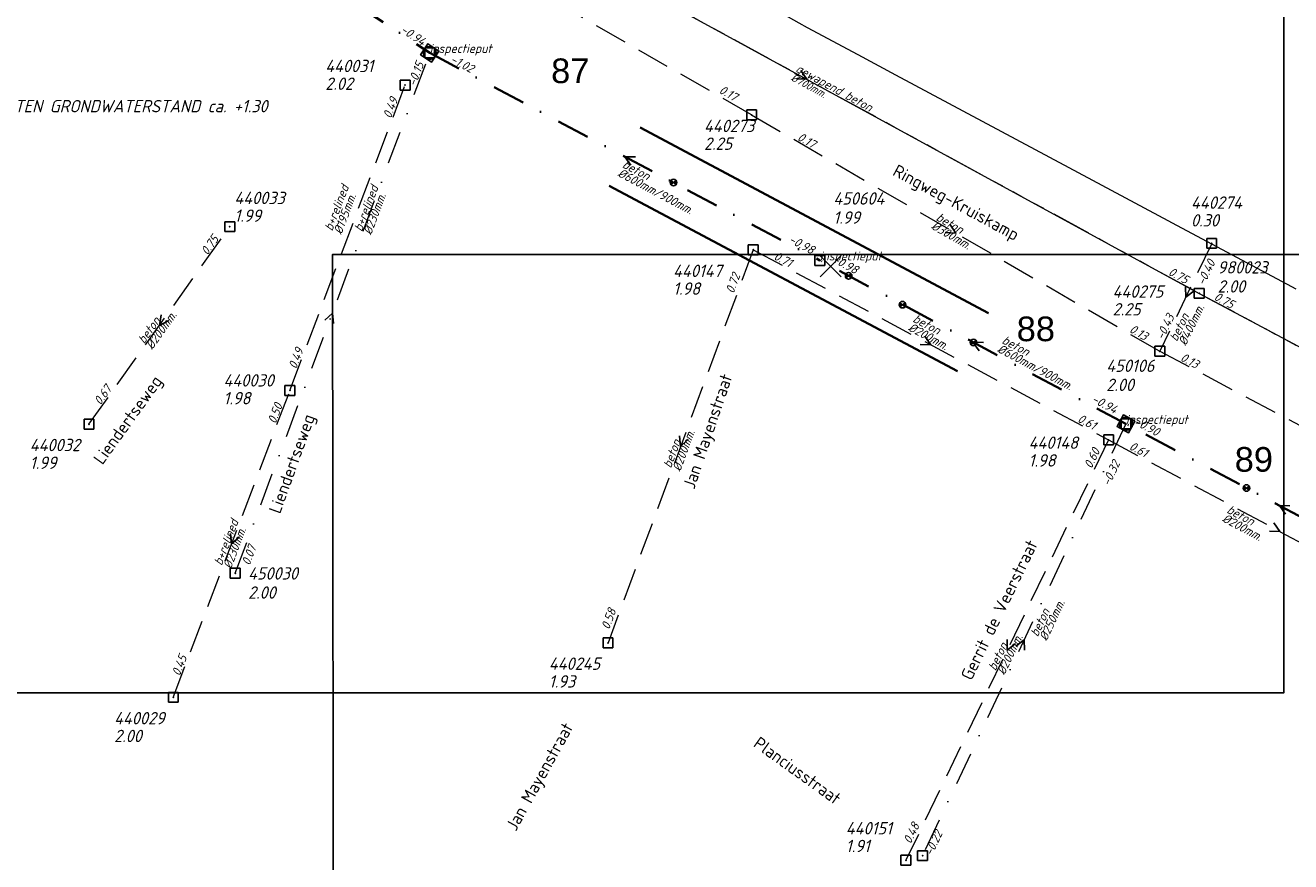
# Model space of a CAD drawing. Header units: metres. Extents: x 152202 to 157341, y 461610 to 468701.
# Tile 164 of 238: x 155705 to 155898, y 463999 to 464126. Entities that reach past the tile are written whole.
import ezdxf
from ezdxf.enums import TextEntityAlignment as Align
from ezdxf.lldxf.tags import DXFTag

# ---------------------------------------------------------------- set-up
doc = ezdxf.new("R2010")
doc.units = ezdxf.units.M
doc.header["$PDMODE"] = 64
doc.header["$PDSIZE"] = 1.5
for name, pattern in [('RI-GWA', [18.45, 6, -1.8, 1.75, -1.8, 1.75, -1.8, 1.75, -1.8]), ('RI-HWA', [7.4, 5, -2.4]), ('RI-VWA', [11, 5, -3, 0, -3])]:
    doc.linetypes.add(name, pattern=pattern)
doc.layers.get('0').update_dxf_attribs({"linetype": 'CONTINUOUS'})
doc.layers.get('DEFPOINTS').update_dxf_attribs({"linetype": 'CONTINUOUS'})
for name, color, linetype, lineweight in [('B-OI-RI-GWA-MATERIAAL-T18', 10, 'CONTINUOUS', 18), ('B-OI-RI-GWA-PUTDEKSELHOOGTE-T25', 10, 'CONTINUOUS', 25), ('B-OI-RI-GWA_BOB-T18', 10, 'CONTINUOUS', 18), ('B-OI-RI-GWA_DIAMETER-T18', 10, 'CONTINUOUS', 18), ('B-OI-RI-GWA_PUTNUMMER-T18', 10, 'CONTINUOUS', 18), ('B-OI-RI-GWA_RIOOLPUT-S', 10, 'CONTINUOUS', 25), ('B-OI-RI-GWA_TRANSPORTLEIDING-G', 10, 'RI-GWA', 18), ('B-OI-RI-HWA-BOB-T18', 150, 'CONTINUOUS', 18), ('B-OI-RI-HWA-MATERIAAL-T18', 150, 'CONTINUOUS', 18), ('B-OI-RI-HWA-PUTDEKSELHOOGTE-T25', 150, 'CONTINUOUS', 25), ('B-OI-RI-HWA-PUTNUMMER-T25', 150, 'CONTINUOUS', 25), ('B-OI-RI-HWA_DIAMETER-T18', 150, 'CONTINUOUS', 18), ('B-OI-RI-HWA_RIOOLPUT-S', 150, 'CONTINUOUS', 25), ('B-OI-RI-HWA_TRANSPORTLEIDING-G', 150, 'RI-HWA', 18), ('B-OI-RI-PERSLEIDING-G', 210, 'RI-PERS', 18), ('B-OI-RI-STROOMRICHTING-S', 252, 'CONTINUOUS', 25), ('B-OI-RI-VWA-BOB-T18', 34, 'CONTINUOUS', 18), ('B-OI-RI-VWA-DIAMETER-T18', 34, 'CONTINUOUS', 18), ('B-OI-RI-VWA-MATERIAAL-T18', 34, 'CONTINUOUS', 18), ('B-OI-RI-VWA_PUTDEKSELHOOGTE-T25', 34, 'CONTINUOUS', 25), ('B-OI-RI-VWA_PUTNUMMER-T25', 34, 'CONTINUOUS', 25), ('B-OI-RI-VWA_RIOOLPUT-S', 34, 'CONTINUOUS', 25), ('B-OI-RI-VWA_TRANSPORTLEIDING-G', 34, 'RI-VWA', 18), ('B-RO-OG-TOPOGRAFIE-T18', 2, 'CONTINUOUS', 18), ('B-RO-OG-WATER_KANAAL-GV', 251, 'CONTINUOUS', 18), ('N-OI-RI-STROOMRICHTING-S', 252, 'CONTINUOUS', 25), ('N-OI-RI-T50', 130, 'CONTINUOUS', 50), ('N-OI-RI-VRIJVERVAL_HULPSTUK-S', 210, 'CONTINUOUS', 25), ('N-OI-RI-VRIJVERVAL_HULPSTUK-S-GESLOTEN', 190, 'CONTINUOUS', 25), ('N-OI-RI-VWA-BOB-T18', 36, 'CONTINUOUS', 18), ('N-OI-RI-VWA-DIAMETER-HOOGTE-T18', 36, 'CONTINUOUS', 18), ('N-OI-RI-VWA-DIAMETER-T18', 36, 'CONTINUOUS', 18), ('N-OI-RI-VWA-MATERIAAL-T18', 36, 'CONTINUOUS', 18), ('N-OI-RI-VWA_PUTDEKSELHOOGTE-T25', 36, 'CONTINUOUS', 25), ('N-OI-RI-VWA_PUTNUMMER-T25', 36, 'CONTINUOUS', 25), ('N-OI-RI-VWA_RIOOLPUT-S', 36, 'CONTINUOUS', 25), ('N-OI-RI-VWA_TRANSPORTLEIDING-G', 36, 'RI-VWA', 35), ('N-OI-WH-T25', 2, 'CONTINUOUS', 25), ('N-RO-KG-GRENS_WERK-G', 7, 'XX-WERKGRENS', 35)]:
    doc.layers.add(name, color=color, linetype=linetype, lineweight=lineweight)
doc.styles.add('ARIAL', font='arial.ttf')
doc.styles.add('NLCS-ISO-M200-T18', font='NLCS-ISO.ttf', dxfattribs={"height": 360})
doc.styles.add('NLCS-ISO-M500-T18_CURSIEF', font='NLCS-ISO.ttf', dxfattribs={"oblique": 15, "height": 0.9})
doc.styles.add('NLCS-ISO-M750-T18_CURSIEF', font='NLCS-ISO.ttf', dxfattribs={"oblique": 15, "height": 1.35})
doc.styles.add('NLCS-ISO-M750-T25_CURSIEF', font='NLCS-ISO.ttf', dxfattribs={"oblique": 15, "height": 1.875})
tags = doc.linetypes.add('RI-PERS', pattern='A,7,-2,["P",Standard,S=1.8,R=0,X=-0.5,Y=-0.9],-2,7,-2,[102,NLCS.SHX,S=1,R=180,X=0,Y=0],-2', length=22).pattern_tags.tags
tags[6] = DXFTag(74, 10)
doc.linetypes.add('XX-WERKGRENS', pattern='A,0,[137,NLCS.SHX,S=0.1,R=0,X=-1.1,Y=-1.35],-6', length=6)

# ---------------------------------------------------------------- blocks, each defined once
blk = doc.blocks.new('ACMAP_ANN_TEMPLATE_vwa-diam')
at = {"style": 'NLCS-ISO-M750-T18_CURSIEF', "oblique": 15}
blk.add_attdef('vwa-diam', (0.3, -1.3), '', height=1.35, dxfattribs=at)
blk = doc.blocks.new('ACMAP_ANN_TEMPLATE_vwa-diam-hoogte')
at = {"style": 'NLCS-ISO-M750-T18_CURSIEF', "oblique": 15}
blk.add_attdef('vwa-diam-hoogte', (6.5, -1.3), '', height=1.35, dxfattribs=at)
blk = doc.blocks.new('ACMAP_ANN_TEMPLATE_vwa-materiaal')
at = {"style": 'NLCS-ISO-M750-T18_CURSIEF', "oblique": 15}
blk.add_attdef('vwa-mat', (0.3, 0.2), '', height=1.35, dxfattribs=at)
blk = doc.blocks.new('ACMAP_ANN_TEMPLATE_vwa-nap-l')
at = {"style": 'NLCS-ISO-M750-T18_CURSIEF', "oblique": 15}
blk.add_attdef('vwa-nap-l', (3.3, 0.2), '', height=1.35, dxfattribs=at)
blk = doc.blocks.new('ACMAP_ANN_TEMPLATE_vwa-nap-r')
at = {"style": 'NLCS-ISO-M750-T18_CURSIEF', "oblique": 15}
blk.add_attdef('vwa-nap-r', (-5.6, 0.2), '', height=1.35, dxfattribs=at)
blk = doc.blocks.new('ACMAP_ANN_TEMPLATE_type knoop')
at = {"layer": 'DEFPOINTS', "style": 'NLCS-ISO-M750-T18_CURSIEF', "oblique": 15}
blk.add_attdef('type_knoop', (0, 0), '', height=1.35, dxfattribs=at)
blk = doc.blocks.new('ACMAP_ANN_TEMPLATE_vwa-puth')
at = {"style": 'NLCS-ISO-M750-T25_CURSIEF', "oblique": 15}
blk.add_attdef('vwa-puth', (-3, 5), '', height=1.88, dxfattribs=at)
blk = doc.blocks.new('ACMAP_ANN_TEMPLATE_vwa-putnr')
at = {"style": 'NLCS-ISO-M750-T25_CURSIEF', "oblique": 15}
blk.add_attdef('vaw-putnr', (-3, 7.9), '', height=1.88, dxfattribs=at)
blk = doc.blocks.new('ACMAP_ANN_TEMPLATE_hwa-diam')
at = {"style": 'NLCS-ISO-M750-T18_CURSIEF', "oblique": 15}
blk.add_attdef('hwa-diam', (-3.7, -1.3), '', height=1.35, dxfattribs=at)
blk = doc.blocks.new('ACMAP_ANN_TEMPLATE_hwa-materiaal')
at = {"style": 'NLCS-ISO-M750-T18_CURSIEF', "oblique": 15}
blk.add_attdef('hwa-mat', (-3.7, 0.2), '', height=1.35, dxfattribs=at)
blk = doc.blocks.new('ACMAP_ANN_TEMPLATE_hwa-nap-l')
at = {"style": 'NLCS-ISO-M750-T18_CURSIEF', "oblique": 15}
blk.add_attdef('hwa-nap-l', (3.3, 0.2), '', height=1.35, dxfattribs=at)
blk = doc.blocks.new('ACMAP_ANN_TEMPLATE_hwa-nap-r')
at = {"style": 'NLCS-ISO-M750-T18_CURSIEF', "oblique": 15}
blk.add_attdef('hwa-nap-r', (-5.6, 0.2), '', height=1.35, dxfattribs=at)
blk = doc.blocks.new('ACMAP_ANN_TEMPLATE_gwa-diam')
at = {"style": 'NLCS-ISO-M500-T18_CURSIEF', "oblique": 15}
blk.add_attdef('gwa-diam', (-2.2, -1.3), '', height=1.2, dxfattribs=at)
blk = doc.blocks.new('ACMAP_ANN_TEMPLATE_gwa-materiaal')
at = {"style": 'NLCS-ISO-M750-T18_CURSIEF', "oblique": 15}
blk.add_attdef('gwa-mat', (-2.2, 0.2), '', height=1.35, dxfattribs=at)
blk = doc.blocks.new('ACMAP_ANN_TEMPLATE_gwa-nap-l')
at = {"style": 'NLCS-ISO-M750-T18_CURSIEF', "oblique": 15}
blk.add_attdef('gwa-nap-l', (2.3, 0.2), '', height=1.35, dxfattribs=at)
blk = doc.blocks.new('ACMAP_ANN_TEMPLATE_gwa-nap-r')
at = {"style": 'NLCS-ISO-M750-T18_CURSIEF', "oblique": 15}
blk.add_attdef('gwa-nap-r', (-5.6, 0.2), '', height=1.35, dxfattribs=at)
blk = doc.blocks.new('ACMAP_ANN_TEMPLATE_hwa-puth')
at = {"color": 0, "linetype": 'ByBlock', "style": 'NLCS-ISO-M750-T25_CURSIEF', "oblique": 15}
blk.add_attdef('hwa-puth', (-9, -6.8), '', height=1.88, dxfattribs=at)
blk = doc.blocks.new('ACMAP_ANN_TEMPLATE_hwa-putnr')
at = {"color": 0, "linetype": 'ByBlock', "style": 'NLCS-ISO-M750-T25_CURSIEF', "oblique": 15}
blk.add_attdef('hwa-putnr', (-9, -4.1), '', height=1.88, dxfattribs=at)
blk = doc.blocks.new('ACMAP_ANN_TEMPLATE_gwa-puth')
at = {"style": 'NLCS-ISO-M750-T25_CURSIEF', "oblique": 15}
blk.add_attdef('gwa-puth', (3, -5), '', height=1.88, dxfattribs=at)
blk = doc.blocks.new('ACMAP_ANN_TEMPLATE_gwa-putnr')
at = {"style": 'NLCS-ISO-M750-T25_CURSIEF', "oblique": 15}
blk.add_attdef('gwa-putnr', (3, -2.1), '', height=1.88, dxfattribs=at)
blk = doc.blocks.new('SRI-HULP')
h = blk.add_hatch(color=256)
h.dxf.hatch_style = 1
h.paths.add_polyline_path([(-0.71, 0.71, 0.198912), (-1, 0, 0.198912), (-0.71, -0.71), (0, 0)])
h = blk.add_hatch(color=256)
h.dxf.hatch_style = 1
h.paths.add_polyline_path([(1, 0, 0.198912), (0.71, 0.71), (0, 0), (0.71, -0.71, 0.198912)])
for p, q in [((-0.71, 0.71), (0.71, -0.71)), ((-0.71, -0.71), (0.71, 0.71))]:
    blk.add_line(p, q)
blk.add_circle((0, 0), 1)
blk = doc.blocks.new('SRI-HULP-B')
blk.add_line((-5.43, 5.4), (5.4, -5.4))
at = {"flags": 128}
blk.add_lwpolyline([(5.38, 5.42), (0, 0), (-5.4, -5.4)], dxfattribs=at)
blk = doc.blocks.new('B-SRI-PUT_VWA-SO')
at = {"flags": 128}
blk.add_lwpolyline([(-2, 2), (2, 2), (2, -2), (-2, -2)], close=True, dxfattribs=at)
at = {"lineweight": -3, "flags": 128}
blk.add_lwpolyline([(2, -2), (2, 2), (-2, 2), (-2, -2)], close=True, dxfattribs=at)
at = {"lineweight": -3}
blk.add_circle((0, 0), 2, dxfattribs=at)

msp = doc.modelspace()

# ---------------------------------------------------------------- linework, layer by layer
at = {"layer": 'B-OI-RI-GWA_RIOOLPUT-S', "transparency": 33554623}
msp.add_point((155883.7, 464085.6), dxfattribs=at)
at = {"layer": 'B-OI-RI-GWA_TRANSPORTLEIDING-G'}
for p, q in [((155764.4, 464150.7), (155883.7, 464085.6)), ((155883.7, 464085.6), (156045.1, 463999.2))]:
    msp.add_line(p, q, dxfattribs=at)
at = {"layer": 'B-OI-RI-HWA_RIOOLPUT-S'}
for p in [(155762.95, 464117.26), (155815.64, 464112.74), (155736.29, 464095.73), (155885.6, 464093.2), (155815.88, 464092.22), (155877.7, 464076.8), (155745.43, 464070.84), (155714.87, 464065.7), (155869.92, 464063.32), (155793.8, 464032.45), (155727.7, 464024.16), (155839.09, 463999.4)]:
    msp.add_point(p, dxfattribs=at)
at = {"layer": 'B-OI-RI-HWA_TRANSPORTLEIDING-G'}
for p, q in [((155815.64, 464112.74), (155755.4, 464147.3)), ((155745.43, 464070.84), (155762.95, 464117.26)), ((155815.64, 464112.74), (155877.7, 464076.8)), ((155714.87, 464065.7), (155736.29, 464095.73)), ((155815.88, 464092.22), (155793.8, 464032.45)), ((155815.88, 464092.22), (155869.92, 464063.32)), ((155885.6, 464093.2), (155877.7, 464076.8)), ((155877.7, 464076.8), (155940.2, 464043.7)), ((155727.7, 464024.16), (155745.43, 464070.84)), ((155869.92, 464063.32), (155839.09, 463999.4)), ((155869.92, 464063.32), (155922.05, 464035.44))]:
    msp.add_line(p, q, dxfattribs=at)
at = {"layer": 'B-OI-RI-PERSLEIDING-G'}
for p, q in [((155764.4, 464150.7), (155883.7, 464085.6)), ((155883.7, 464085.6), (156045.1, 463999.2))]:
    msp.add_line(p, q, dxfattribs=at)
at = {"layer": 'B-OI-RI-STROOMRICHTING-S'}
for points in [[(155823.13, 464119.47), (155824.05, 464118.15), (155822.44, 464118.21)], [(155845.78, 464096.11), (155846.67, 464094.77), (155845.06, 464094.87)], [(155881.63, 464086.61), (155881.65, 464085), (155882.92, 464085.98)], [(155725.83, 464082.31), (155725.58, 464080.71), (155727, 464081.47)], [(155750.72, 464081.51), (155751.9, 464082.6), (155752.07, 464081)], [(155841.97, 464079.08), (155842.9, 464077.77), (155841.29, 464077.81)], [(155804.66, 464063.94), (155804.84, 464062.33), (155806.01, 464063.44)], [(155895.05, 464050.69), (155895.98, 464049.38), (155894.38, 464049.42)], [(155736.4, 464049.1), (155736.57, 464047.5), (155737.75, 464048.59)], [(155854.48, 464032.97), (155854.51, 464031.36), (155855.78, 464032.34)], [(155855.83, 464031.93), (155857.1, 464032.92), (155857.13, 464031.32)]]:
    msp.add_lwpolyline(points, dxfattribs=at)
at = {"layer": 'B-OI-RI-VWA_RIOOLPUT-S'}
for p in [(155766.69, 464122.16), (155872.56, 464065.75), (155737.11, 464043.05), (155841.63, 464000.1)]:
    msp.add_point(p, dxfattribs=at)
at = {"layer": 'B-OI-RI-VWA_TRANSPORTLEIDING-G'}
for p, q in [((155737.11, 464043.05), (155766.69, 464122.16)), ((155872.56, 464065.75), (155841.63, 464000.1))]:
    msp.add_line(p, q, dxfattribs=at)
at = {"layer": 'B-RO-OG-WATER_KANAAL-GV'}
msp.add_lwpolyline([(155791.365, 464144.378), (155796.231, 464141.69), (155801.554, 464138.75), (155822.823, 464126.74), (155824.072, 464126.034), (155831.786, 464121.908), (155837.507, 464118.847), (155863.879, 464104.74), (155878.926, 464096.691), (155880.257, 464095.979), (155897.082, 464086.979), (155898.401, 464086.273)], dxfattribs=at)
at = {"layer": 'DEFPOINTS', "flags": 128}
for points in [[(155896.539, 464243.151), (155892.109, 464242.853), (155743.351, 464242.853), (155593.351, 464242.853), (155593.351, 464056.478), (155593.351, 464041.049), (155593.351, 464024.83), (155896.539, 464024.83)], [(156168.936, 464091.505), (156055.461, 464091.505), (155897.961, 464091.505), (155751.898, 464091.505), (155752.365, 463720.774), (155754.868, 463720.773), (156066.337, 463721.633), (156066.337, 463491.501), (156221.48, 463491.501), (156221.48, 463568.71), (156362.961, 463568.71), (156362.961, 463869.287), (156168.936, 463869.897)]]:
    msp.add_lwpolyline(points, close=True, dxfattribs=at)
at = {"layer": 'N-OI-RI-STROOMRICHTING-S'}
for points in [[(155797.96, 464106.34), (155796.35, 464106.38), (155797.28, 464105.07)], [(155797.96, 464106.34), (155796.35, 464106.38), (155797.28, 464105.07)], [(155850.89, 464078.13), (155849.29, 464078.17), (155850.22, 464076.86)], [(155850.89, 464078.13), (155849.29, 464078.17), (155850.22, 464076.86)], [(155897.49, 464053.28), (155895.88, 464053.33), (155896.81, 464052.01)], [(155897.49, 464053.28), (155895.88, 464053.33), (155896.81, 464052.01)]]:
    msp.add_lwpolyline(points, dxfattribs=at)
at = {"layer": 'N-OI-RI-VWA_RIOOLPUT-S'}
for p in [(155766.69, 464122.16), (155826.01, 464090.6), (155872.56, 464065.75)]:
    msp.add_point(p, dxfattribs=at)
at = {"layer": 'N-OI-RI-VWA_TRANSPORTLEIDING-G'}
for p, q in [((155709.09, 464160.15), (155766.69, 464122.16)), ((155766.69, 464122.16), (155826.01, 464090.6)), ((155872.56, 464065.75), (155826.01, 464090.6)), ((155919.2, 464040.9), (155872.56, 464065.75))]:
    msp.add_line(p, q, dxfattribs=at)
at = {"layer": 'N-RO-KG-GRENS_WERK-G', "ltscale": 0.5, "flags": 128}
for points in [[(155798.701, 464110.793), (155851.636, 464082.588)], [(155793.999, 464101.967), (155846.934, 464073.762)]]:
    msp.add_lwpolyline(points, dxfattribs=at)

# ---------------------------------------------------------------- block references
at = {"layer": 'B-OI-RI-GWA-MATERIAAL-T18', "transparency": 33554623}
ref = msp.add_blockref('ACMAP_ANN_TEMPLATE_gwa-materiaal', (155824.05, 464118.15), dxfattribs=dict(at, rotation=331.3794465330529))
ref.add_attrib('gwa-mat', 'gewapend beton', (155822.215, 464119.379), dxfattribs={"layer": '0', "color": 0, "linetype": 'ByBlock', "height": 1.35, "rotation": 331.37945, "style": 'NLCS-ISO-M750-T18_CURSIEF', "oblique": 15})
at = {"layer": 'B-OI-RI-GWA-PUTDEKSELHOOGTE-T25', "transparency": 33554623}
ref = msp.add_blockref('ACMAP_ANN_TEMPLATE_gwa-puth', (155883.48, 464090.714), dxfattribs=at)
ref.add_attrib('gwa-puth', '2.00', (155886.48, 464085.714), dxfattribs={"layer": '0', "color": 0, "linetype": 'ByBlock', "height": 1.875, "style": 'NLCS-ISO-M750-T25_CURSIEF', "oblique": 15})
at = {"layer": 'B-OI-RI-GWA_BOB-T18', "transparency": 33554623}
ref = msp.add_blockref('ACMAP_ANN_TEMPLATE_gwa-nap-r', (155883.7, 464085.6), dxfattribs=dict(at, rotation=331.3794465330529))
ref.add_attrib('gwa-nap-r', '0.75', (155878.88, 464088.458), dxfattribs={"layer": '0', "color": 0, "linetype": 'ByBlock', "height": 1.35, "rotation": 331.37945, "style": 'NLCS-ISO-M750-T18_CURSIEF', "oblique": 15})
ref = msp.add_blockref('ACMAP_ANN_TEMPLATE_gwa-nap-l', (155883.7, 464085.6), dxfattribs=dict(at, rotation=331.8391448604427))
ref.add_attrib('gwa-nap-l', '0.75', (155885.822, 464084.691), dxfattribs={"layer": '0', "color": 0, "linetype": 'ByBlock', "height": 1.35, "rotation": 331.83914, "style": 'NLCS-ISO-M750-T18_CURSIEF', "oblique": 15})
at = {"layer": 'B-OI-RI-GWA_DIAMETER-T18', "transparency": 33554623}
ref = msp.add_blockref('ACMAP_ANN_TEMPLATE_gwa-diam', (155824.05, 464118.15), dxfattribs=dict(at, rotation=331.3794465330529))
ref.add_attrib('gwa-diam', '%%c700mm.', (155821.496, 464118.063), dxfattribs={"layer": '0', "color": 0, "linetype": 'ByBlock', "height": 1.2, "rotation": 331.37945, "style": 'NLCS-ISO-M500-T18_CURSIEF', "oblique": 15})
at = {"layer": 'B-OI-RI-GWA_PUTNUMMER-T18', "transparency": 33554623}
ref = msp.add_blockref('ACMAP_ANN_TEMPLATE_gwa-putnr', (155883.48, 464090.714), dxfattribs=at)
ref.add_attrib('gwa-putnr', '980023', (155886.48, 464088.614), dxfattribs={"layer": '0', "color": 0, "linetype": 'ByBlock', "height": 1.875, "style": 'NLCS-ISO-M750-T25_CURSIEF', "oblique": 15})
at = {"layer": 'B-OI-RI-HWA-BOB-T18'}
ref = msp.add_blockref('ACMAP_ANN_TEMPLATE_hwa-nap-l', (155807.597, 464117.605), dxfattribs=dict(at, rotation=330.1568834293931))
ref.add_attrib('hwa-nap-l', '0.17', (155810.559, 464116.136), dxfattribs={"layer": '0', "color": 0, "linetype": 'ByBlock', "height": 1.35, "rotation": 330.15688, "style": 'NLCS-ISO-M750-T18_CURSIEF', "oblique": 15})
ref = msp.add_blockref('ACMAP_ANN_TEMPLATE_hwa-nap-r', (155762.95, 464117.26), dxfattribs=dict(at, rotation=69.32231361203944))
ref.add_attrib('hwa-nap-r', '0.49', (155760.785, 464112.091), dxfattribs={"layer": '0', "color": 0, "linetype": 'ByBlock', "height": 1.35, "rotation": 69.32231, "style": 'NLCS-ISO-M750-T18_CURSIEF', "oblique": 15})
ref = msp.add_blockref('ACMAP_ANN_TEMPLATE_hwa-nap-l', (155819.514, 464110.453), dxfattribs=dict(at, rotation=329.9241391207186))
ref.add_attrib('hwa-nap-l', '0.17', (155822.47, 464108.972), dxfattribs={"layer": '0', "color": 0, "linetype": 'ByBlock', "height": 1.35, "rotation": 329.92414, "style": 'NLCS-ISO-M750-T18_CURSIEF', "oblique": 15})
ref = msp.add_blockref('ACMAP_ANN_TEMPLATE_hwa-nap-r', (155736.29, 464095.73), dxfattribs=dict(at, rotation=54.50024131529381))
ref.add_attrib('hwa-nap-r', '0.75', (155732.875, 464091.287), dxfattribs={"layer": '0', "color": 0, "linetype": 'ByBlock', "height": 1.35, "rotation": 54.50024, "style": 'NLCS-ISO-M750-T18_CURSIEF', "oblique": 15})
ref = msp.add_blockref('ACMAP_ANN_TEMPLATE_hwa-nap-l', (155815.88, 464092.22), dxfattribs=dict(at, rotation=331.8626167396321))
ref.add_attrib('hwa-nap-l', '0.71', (155818.884, 464090.84), dxfattribs={"layer": '0', "color": 0, "linetype": 'ByBlock', "height": 1.35, "rotation": 331.86262, "style": 'NLCS-ISO-M750-T18_CURSIEF', "oblique": 15})
ref = msp.add_blockref('ACMAP_ANN_TEMPLATE_hwa-nap-l', (155883.206, 464083.625), dxfattribs=dict(at, rotation=64.27954286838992))
ref.add_attrib('hwa-nap-l', '-0.40', (155884.458, 464086.685), dxfattribs={"layer": '0', "color": 0, "linetype": 'ByBlock', "height": 1.35, "rotation": 64.27954, "style": 'NLCS-ISO-M750-T18_CURSIEF', "oblique": 15})
ref = msp.add_blockref('ACMAP_ANN_TEMPLATE_hwa-nap-l', (155811.94, 464082.316), dxfattribs=dict(at, rotation=69.7249586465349))
ref.add_attrib('hwa-nap-l', '0.72', (155812.896, 464085.481), dxfattribs={"layer": '0', "color": 0, "linetype": 'ByBlock', "height": 1.35, "rotation": 69.72496, "style": 'NLCS-ISO-M750-T18_CURSIEF', "oblique": 15})
ref = msp.add_blockref('ACMAP_ANN_TEMPLATE_hwa-nap-r', (155880.845, 464083.354), dxfattribs=dict(at, rotation=64.27954286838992))
ref.add_attrib('hwa-nap-r', '-0.43', (155878.234, 464078.395), dxfattribs={"layer": '0', "color": 0, "linetype": 'ByBlock', "height": 1.35, "rotation": 64.27954, "style": 'NLCS-ISO-M750-T18_CURSIEF', "oblique": 15})
ref = msp.add_blockref('ACMAP_ANN_TEMPLATE_hwa-nap-r', (155877.7, 464076.8), dxfattribs=dict(at, rotation=329.9241391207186))
ref.add_attrib('hwa-nap-r', '0.13', (155872.954, 464079.779), dxfattribs={"layer": '0', "color": 0, "linetype": 'ByBlock', "height": 1.35, "rotation": 329.92414, "style": 'NLCS-ISO-M750-T18_CURSIEF', "oblique": 15})
ref = msp.add_blockref('ACMAP_ANN_TEMPLATE_hwa-nap-l', (155745.43, 464070.84), dxfattribs=dict(at, rotation=69.32231361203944))
ref.add_attrib('hwa-nap-l', '0.49', (155746.408, 464073.998), dxfattribs={"layer": '0', "color": 0, "linetype": 'ByBlock', "height": 1.35, "rotation": 69.32231, "style": 'NLCS-ISO-M750-T18_CURSIEF', "oblique": 15})
ref = msp.add_blockref('ACMAP_ANN_TEMPLATE_hwa-nap-l', (155877.7, 464076.8), dxfattribs=dict(at, rotation=332.0943055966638))
ref.add_attrib('hwa-nap-l', '0.13', (155880.71, 464075.432), dxfattribs={"layer": '0', "color": 0, "linetype": 'ByBlock', "height": 1.35, "rotation": 332.09431, "style": 'NLCS-ISO-M750-T18_CURSIEF', "oblique": 15})
ref = msp.add_blockref('ACMAP_ANN_TEMPLATE_hwa-nap-l', (155714.87, 464065.7), dxfattribs=dict(at, rotation=54.50024131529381))
ref.add_attrib('hwa-nap-l', '0.67', (155716.623, 464068.503), dxfattribs={"layer": '0', "color": 0, "linetype": 'ByBlock', "height": 1.35, "rotation": 54.50024, "style": 'NLCS-ISO-M750-T18_CURSIEF', "oblique": 15})
ref = msp.add_blockref('ACMAP_ANN_TEMPLATE_hwa-nap-r', (155745.43, 464070.84), dxfattribs=dict(at, rotation=69.2022188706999))
ref.add_attrib('hwa-nap-r', '0.50', (155743.255, 464065.676), dxfattribs={"layer": '0', "color": 0, "linetype": 'ByBlock', "height": 1.35, "rotation": 69.20222, "style": 'NLCS-ISO-M750-T18_CURSIEF', "oblique": 15})
ref = msp.add_blockref('ACMAP_ANN_TEMPLATE_hwa-nap-r', (155869.92, 464063.32), dxfattribs=dict(at, rotation=331.8626167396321))
ref.add_attrib('hwa-nap-r', '0.61', (155865.076, 464066.137), dxfattribs={"layer": '0', "color": 0, "linetype": 'ByBlock', "height": 1.35, "rotation": 331.86262, "style": 'NLCS-ISO-M750-T18_CURSIEF', "oblique": 15})
ref = msp.add_blockref('ACMAP_ANN_TEMPLATE_hwa-nap-l', (155869.92, 464063.32), dxfattribs=dict(at, rotation=331.861379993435))
ref.add_attrib('hwa-nap-l', '0.61', (155872.924, 464061.94), dxfattribs={"layer": '0', "color": 0, "linetype": 'ByBlock', "height": 1.35, "rotation": 331.86138, "style": 'NLCS-ISO-M750-T18_CURSIEF', "oblique": 15})
ref = msp.add_blockref('ACMAP_ANN_TEMPLATE_hwa-nap-l', (155866.07, 464055.791), dxfattribs=dict(at, rotation=64.25098024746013))
ref.add_attrib('hwa-nap-l', '0.60', (155867.324, 464058.85), dxfattribs={"layer": '0', "color": 0, "linetype": 'ByBlock', "height": 1.35, "rotation": 64.25098, "style": 'NLCS-ISO-M750-T18_CURSIEF', "oblique": 15})
ref = msp.add_blockref('ACMAP_ANN_TEMPLATE_hwa-nap-r', (155796.102, 464039.564), dxfattribs=dict(at, rotation=69.7249586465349))
ref.add_attrib('hwa-nap-r', '0.58', (155793.974, 464034.38), dxfattribs={"layer": '0', "color": 0, "linetype": 'ByBlock', "height": 1.35, "rotation": 69.72496, "style": 'NLCS-ISO-M750-T18_CURSIEF', "oblique": 15})
ref = msp.add_blockref('ACMAP_ANN_TEMPLATE_hwa-nap-l', (155727.7, 464024.16), dxfattribs=dict(at, rotation=69.2022188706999))
ref.add_attrib('hwa-nap-l', '0.45', (155728.685, 464027.316), dxfattribs={"layer": '0', "color": 0, "linetype": 'ByBlock', "height": 1.35, "rotation": 69.20222, "style": 'NLCS-ISO-M750-T18_CURSIEF', "oblique": 15})
ref = msp.add_blockref('ACMAP_ANN_TEMPLATE_hwa-nap-r', (155842.446, 464006.747), dxfattribs=dict(at, rotation=64.25098024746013))
ref.add_attrib('hwa-nap-r', '0.48', (155839.833, 464001.79), dxfattribs={"layer": '0', "color": 0, "linetype": 'ByBlock', "height": 1.35, "rotation": 64.25098, "style": 'NLCS-ISO-M750-T18_CURSIEF', "oblique": 15})
at = {"layer": 'B-OI-RI-HWA-MATERIAAL-T18'}
ref = msp.add_blockref('ACMAP_ANN_TEMPLATE_hwa-materiaal', (155753.358, 464098.37), dxfattribs=dict(at, rotation=69.32231361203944))
ref.add_attrib('hwa-mat', 'b+relined', (155751.865, 464094.979), dxfattribs={"layer": '0', "color": 0, "linetype": 'ByBlock', "height": 1.35, "rotation": 69.32231, "style": 'NLCS-ISO-M750-T18_CURSIEF', "oblique": 15})
ref = msp.add_blockref('ACMAP_ANN_TEMPLATE_hwa-materiaal', (155846.67, 464094.77), dxfattribs=dict(at, rotation=329.9241391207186))
ref.add_attrib('hwa-mat', 'beton', (155843.568, 464096.797), dxfattribs={"layer": '0', "color": 0, "linetype": 'ByBlock', "height": 1.35, "rotation": 329.92414, "style": 'NLCS-ISO-M750-T18_CURSIEF', "oblique": 15})
ref = msp.add_blockref('ACMAP_ANN_TEMPLATE_hwa-materiaal', (155725.58, 464080.715), dxfattribs=dict(at, rotation=54.50024131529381))
ref.add_attrib('hwa-mat', 'beton', (155723.269, 464077.819), dxfattribs={"layer": '0', "color": 0, "linetype": 'ByBlock', "height": 1.35, "rotation": 54.50024, "style": 'NLCS-ISO-M750-T18_CURSIEF', "oblique": 15})
ref = msp.add_blockref('ACMAP_ANN_TEMPLATE_hwa-materiaal', (155843.196, 464079.416), dxfattribs=dict(at, rotation=331.8626167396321))
ref.add_attrib('hwa-mat', 'beton', (155840.027, 464081.337), dxfattribs={"layer": '0', "color": 0, "linetype": 'ByBlock', "height": 1.35, "rotation": 331.86262, "style": 'NLCS-ISO-M750-T18_CURSIEF', "oblique": 15})
ref = msp.add_blockref('ACMAP_ANN_TEMPLATE_hwa-materiaal', (155882.084, 464081.425), dxfattribs=dict(at, rotation=64.27954286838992))
ref.add_attrib('hwa-mat', 'beton', (155880.298, 464078.179), dxfattribs={"layer": '0', "color": 0, "linetype": 'ByBlock', "height": 1.35, "rotation": 64.27954, "style": 'NLCS-ISO-M750-T18_CURSIEF', "oblique": 15})
ref = msp.add_blockref('ACMAP_ANN_TEMPLATE_hwa-materiaal', (155804.84, 464062.335), dxfattribs=dict(at, rotation=69.7249586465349))
ref.add_attrib('hwa-mat', 'beton', (155803.37, 464058.934), dxfattribs={"layer": '0', "color": 0, "linetype": 'ByBlock', "height": 1.35, "rotation": 69.72496, "style": 'NLCS-ISO-M750-T18_CURSIEF', "oblique": 15})
ref = msp.add_blockref('ACMAP_ANN_TEMPLATE_hwa-materiaal', (155890.939, 464050.388), dxfattribs=dict(at, rotation=331.861379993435))
ref.add_attrib('hwa-mat', 'beton', (155887.771, 464052.31), dxfattribs={"layer": '0', "color": 0, "linetype": 'ByBlock', "height": 1.35, "rotation": 331.86138, "style": 'NLCS-ISO-M750-T18_CURSIEF', "oblique": 15})
ref = msp.add_blockref('ACMAP_ANN_TEMPLATE_hwa-materiaal', (155736.565, 464047.5), dxfattribs=dict(at, rotation=69.2022188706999))
ref.add_attrib('hwa-mat', 'b+relined', (155735.064, 464044.112), dxfattribs={"layer": '0', "color": 0, "linetype": 'ByBlock', "height": 1.35, "rotation": 69.20222, "style": 'NLCS-ISO-M750-T18_CURSIEF', "oblique": 15})
ref = msp.add_blockref('ACMAP_ANN_TEMPLATE_hwa-materiaal', (155854.505, 464031.36), dxfattribs=dict(at, rotation=64.25098024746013))
ref.add_attrib('hwa-mat', 'beton', (155852.717, 464028.114), dxfattribs={"layer": '0', "color": 0, "linetype": 'ByBlock', "height": 1.35, "rotation": 64.25098, "style": 'NLCS-ISO-M750-T18_CURSIEF', "oblique": 15})
at = {"layer": 'B-OI-RI-HWA-PUTDEKSELHOOGTE-T25'}
for p, values in [((155759.8, 464123.337), {'hwa-puth': '2.02'}), ((155817.391, 464114.22), {'hwa-puth': '2.25'}), ((155745.982, 464103.272), {'hwa-puth': '1.99'}), ((155891.443, 464102.562), {'hwa-puth': '0.30'}), ((155812.696, 464092.182), {'hwa-puth': '1.98'}), ((155879.516, 464089.037), {'hwa-puth': '2.25'}), ((155744.327, 464075.521), {'hwa-puth': '1.98'}), ((155866.745, 464066.051), {'hwa-puth': '1.98'}), ((155714.87, 464065.7), {'hwa-puth': '1.99'}), ((155793.8, 464032.45), {'hwa-puth': '1.93'}), ((155727.7, 464024.16), {'hwa-puth': '2.00'}), ((155838.952, 464007.431), {'hwa-puth': '1.91'})]:
    msp.add_blockref('ACMAP_ANN_TEMPLATE_hwa-puth', p, dxfattribs=at).add_auto_attribs(values)
at = {"layer": 'B-OI-RI-HWA-PUTNUMMER-T25'}
for p, values in [((155759.8, 464123.337), {'hwa-putnr': '440031'}), ((155817.391, 464114.22), {'hwa-putnr': '440273'}), ((155745.982, 464103.272), {'hwa-putnr': '440033'}), ((155891.443, 464102.562), {'hwa-putnr': '440274'}), ((155812.696, 464092.182), {'hwa-putnr': '440147'}), ((155879.516, 464089.037), {'hwa-putnr': '440275'}), ((155744.327, 464075.521), {'hwa-putnr': '440030'}), ((155714.87, 464065.7), {'hwa-putnr': '440032'}), ((155866.745, 464066.051), {'hwa-putnr': '440148'}), ((155793.8, 464032.45), {'hwa-putnr': '440245'}), ((155727.7, 464024.16), {'hwa-putnr': '440029'}), ((155838.952, 464007.431), {'hwa-putnr': '440151'})]:
    msp.add_blockref('ACMAP_ANN_TEMPLATE_hwa-putnr', p, dxfattribs=at).add_auto_attribs(values)
at = {"layer": 'B-OI-RI-HWA_DIAMETER-T18'}
ref = msp.add_blockref('ACMAP_ANN_TEMPLATE_hwa-diam', (155753.358, 464098.37), dxfattribs=dict(at, rotation=69.32231361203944))
ref.add_attrib('hwa-diam', '%%c195mm.', (155753.268, 464094.449), dxfattribs={"layer": '0', "color": 0, "linetype": 'ByBlock', "height": 1.35, "rotation": 69.32231, "style": 'NLCS-ISO-M750-T18_CURSIEF', "oblique": 15})
ref = msp.add_blockref('ACMAP_ANN_TEMPLATE_hwa-diam', (155846.67, 464094.77), dxfattribs=dict(at, rotation=329.9241391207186))
ref.add_attrib('hwa-diam', '%%c300mm.', (155842.817, 464095.499), dxfattribs={"layer": '0', "color": 0, "linetype": 'ByBlock', "height": 1.35, "rotation": 329.92414, "style": 'NLCS-ISO-M750-T18_CURSIEF', "oblique": 15})
ref = msp.add_blockref('ACMAP_ANN_TEMPLATE_hwa-diam', (155882.084, 464081.425), dxfattribs=dict(at, rotation=64.27954286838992))
ref.add_attrib('hwa-diam', '%%c400mm.', (155881.649, 464077.528), dxfattribs={"layer": '0', "color": 0, "linetype": 'ByBlock', "height": 1.35, "rotation": 64.27954, "style": 'NLCS-ISO-M750-T18_CURSIEF', "oblique": 15})
ref = msp.add_blockref('ACMAP_ANN_TEMPLATE_hwa-diam', (155725.58, 464080.715), dxfattribs=dict(at, rotation=54.50024131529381))
ref.add_attrib('hwa-diam', '%%c200mm.', (155724.49, 464076.948), dxfattribs={"layer": '0', "color": 0, "linetype": 'ByBlock', "height": 1.35, "rotation": 54.50024, "style": 'NLCS-ISO-M750-T18_CURSIEF', "oblique": 15})
ref = msp.add_blockref('ACMAP_ANN_TEMPLATE_hwa-diam', (155843.196, 464079.416), dxfattribs=dict(at, rotation=331.8626167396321))
ref.add_attrib('hwa-diam', '%%c200mm.', (155839.32, 464080.014), dxfattribs={"layer": '0', "color": 0, "linetype": 'ByBlock', "height": 1.35, "rotation": 331.86262, "style": 'NLCS-ISO-M750-T18_CURSIEF', "oblique": 15})
ref = msp.add_blockref('ACMAP_ANN_TEMPLATE_hwa-diam', (155804.84, 464062.335), dxfattribs=dict(at, rotation=69.7249586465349))
ref.add_attrib('hwa-diam', '%%c200mm.', (155804.777, 464058.414), dxfattribs={"layer": '0', "color": 0, "linetype": 'ByBlock', "height": 1.35, "rotation": 69.72496, "style": 'NLCS-ISO-M750-T18_CURSIEF', "oblique": 15})
ref = msp.add_blockref('ACMAP_ANN_TEMPLATE_hwa-diam', (155736.565, 464047.5), dxfattribs=dict(at, rotation=69.2022188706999))
ref.add_attrib('hwa-diam', '%%c230mm.', (155736.467, 464043.58), dxfattribs={"layer": '0', "color": 0, "linetype": 'ByBlock', "height": 1.35, "rotation": 69.20222, "style": 'NLCS-ISO-M750-T18_CURSIEF', "oblique": 15})
ref = msp.add_blockref('ACMAP_ANN_TEMPLATE_hwa-diam', (155890.939, 464050.388), dxfattribs=dict(at, rotation=331.861379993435))
ref.add_attrib('hwa-diam', '%%c200mm.', (155887.063, 464050.987), dxfattribs={"layer": '0', "color": 0, "linetype": 'ByBlock', "height": 1.35, "rotation": 331.86138, "style": 'NLCS-ISO-M750-T18_CURSIEF', "oblique": 15})
ref = msp.add_blockref('ACMAP_ANN_TEMPLATE_hwa-diam', (155854.505, 464031.36), dxfattribs=dict(at, rotation=64.25098024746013))
ref.add_attrib('hwa-diam', '%%c200mm.', (155854.069, 464027.463), dxfattribs={"layer": '0', "color": 0, "linetype": 'ByBlock', "height": 1.35, "rotation": 64.25098, "style": 'NLCS-ISO-M750-T18_CURSIEF', "oblique": 15})
at = {"layer": 'B-OI-RI-VWA-BOB-T18'}
ref = msp.add_blockref('ACMAP_ANN_TEMPLATE_vwa-nap-r', (155766.69, 464122.16), dxfattribs=dict(at, rotation=69.49873995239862))
ref.add_attrib('vwa-nap-r', '-0.15', (155764.541, 464116.985), dxfattribs={"layer": '0', "color": 0, "linetype": 'ByBlock', "height": 1.35, "rotation": 69.49874, "style": 'NLCS-ISO-M750-T18_CURSIEF', "oblique": 15})
ref = msp.add_blockref('ACMAP_ANN_TEMPLATE_vwa-nap-l', (155868.819, 464053.13), dxfattribs=dict(at, rotation=64.77324329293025))
ref.add_attrib('vwa-nap-l', '-0.32', (155870.044, 464056.2), dxfattribs={"layer": '0', "color": 0, "linetype": 'ByBlock', "height": 1.35, "rotation": 64.77324, "style": 'NLCS-ISO-M750-T18_CURSIEF', "oblique": 15})
ref = msp.add_blockref('ACMAP_ANN_TEMPLATE_vwa-nap-l', (155738.333, 464040.969), dxfattribs=dict(at, rotation=69.49873995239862))
ref.add_attrib('vwa-nap-l', '0.07', (155739.301, 464044.13), dxfattribs={"layer": '0', "color": 0, "linetype": 'ByBlock', "height": 1.35, "rotation": 69.49874, "style": 'NLCS-ISO-M750-T18_CURSIEF', "oblique": 15})
ref = msp.add_blockref('ACMAP_ANN_TEMPLATE_vwa-nap-r', (155845.628, 464004.95), dxfattribs=dict(at, rotation=64.77324329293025))
ref.add_attrib('vwa-nap-r', '-0.22', (155843.061, 463999.97), dxfattribs={"layer": '0', "color": 0, "linetype": 'ByBlock', "height": 1.35, "rotation": 64.77324, "style": 'NLCS-ISO-M750-T18_CURSIEF', "oblique": 15})
at = {"layer": 'B-OI-RI-VWA-DIAMETER-T18'}
ref = msp.add_blockref('ACMAP_ANN_TEMPLATE_vwa-diam', (155756.453, 464094.547), dxfattribs=dict(at, rotation=69.49873995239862))
ref.add_attrib('vwa-diam', '%%c230mm.', (155757.776, 464094.373), dxfattribs={"layer": '0', "color": 0, "linetype": 'ByBlock', "height": 1.35, "rotation": 69.49874, "style": 'NLCS-ISO-M750-T18_CURSIEF', "oblique": 15})
ref = msp.add_blockref('ACMAP_ANN_TEMPLATE_vwa-diam', (155859.192, 464032.925), dxfattribs=dict(at, rotation=64.77324329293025))
ref.add_attrib('vwa-diam', '%%c250mm.', (155860.496, 464032.642), dxfattribs={"layer": '0', "color": 0, "linetype": 'ByBlock', "height": 1.35, "rotation": 64.77324, "style": 'NLCS-ISO-M750-T18_CURSIEF', "oblique": 15})
at = {"layer": 'B-OI-RI-VWA-MATERIAAL-T18'}
ref = msp.add_blockref('ACMAP_ANN_TEMPLATE_vwa-materiaal', (155756.453, 464094.547), dxfattribs=dict(at, rotation=69.49873995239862))
ref.add_attrib('vwa-mat', 'b+relined', (155756.371, 464094.898), dxfattribs={"layer": '0', "color": 0, "linetype": 'ByBlock', "height": 1.35, "rotation": 69.49874, "style": 'NLCS-ISO-M750-T18_CURSIEF', "oblique": 15})
ref = msp.add_blockref('ACMAP_ANN_TEMPLATE_vwa-materiaal', (155859.192, 464032.925), dxfattribs=dict(at, rotation=64.77324329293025))
ref.add_attrib('vwa-mat', 'beton', (155859.139, 464033.282), dxfattribs={"layer": '0', "color": 0, "linetype": 'ByBlock', "height": 1.35, "rotation": 64.77324, "style": 'NLCS-ISO-M750-T18_CURSIEF', "oblique": 15})
at = {"layer": 'B-OI-RI-VWA_PUTDEKSELHOOGTE-T25'}
ref = msp.add_blockref('ACMAP_ANN_TEMPLATE_vwa-puth', (155742.071, 464034.17), dxfattribs=at)
ref.add_attrib('vwa-puth', '2.00', (155739.071, 464039.17), dxfattribs={"layer": '0', "color": 0, "linetype": 'ByBlock', "height": 1.875, "style": 'NLCS-ISO-M750-T25_CURSIEF', "oblique": 15})
at = {"layer": 'B-OI-RI-VWA_PUTNUMMER-T25'}
ref = msp.add_blockref('ACMAP_ANN_TEMPLATE_vwa-putnr', (155742.071, 464034.17), dxfattribs=at)
ref.add_attrib('vaw-putnr', '450030', (155739.071, 464042.07), dxfattribs={"layer": '0', "color": 0, "linetype": 'ByBlock', "height": 1.875, "style": 'NLCS-ISO-M750-T25_CURSIEF', "oblique": 15})
at = {"layer": 'DEFPOINTS'}
for p in [(155766.69, 464122.16), (155826.01, 464090.6), (155872.56, 464065.75)]:
    msp.add_blockref('ACMAP_ANN_TEMPLATE_type knoop', p, dxfattribs=at).add_auto_attribs({'type_knoop': 'inspectieput'})
at = {"layer": 'N-OI-RI-VRIJVERVAL_HULPSTUK-S', "xscale": 0.5, "yscale": 0.5, "zscale": 0.5}
for p in [(155803.766, 464102.438), (155830.391, 464088.25), (155838.594, 464083.875), (155849.359, 464078.125), (155890.875, 464056)]:
    msp.add_blockref('SRI-HULP', p, dxfattribs=at)
at = {"layer": 'N-OI-RI-VRIJVERVAL_HULPSTUK-S-GESLOTEN', "xscale": 0.3, "yscale": 0.3, "zscale": 0.3}
msp.add_blockref('SRI-HULP-B', (155827.656, 464089.719), dxfattribs=at)
at = {"layer": 'N-OI-RI-VWA-BOB-T18'}
for name, p, rotation, values in [('ACMAP_ANN_TEMPLATE_vwa-nap-r', (155766.69, 464122.16), 326.5932077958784, {'vwa-nap-r': '-0.94'}), ('ACMAP_ANN_TEMPLATE_vwa-nap-l', (155766.69, 464122.16), 331.9856976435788, {'vwa-nap-l': '-1.02'}), ('ACMAP_ANN_TEMPLATE_vwa-nap-r', (155826.01, 464090.6), 331.9856976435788, {'vwa-nap-r': '-0.98'}), ('ACMAP_ANN_TEMPLATE_vwa-nap-r', (155832.653, 464087.578), 331.905158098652, {'vwa-nap-r': '-0.98'}), ('ACMAP_ANN_TEMPLATE_vwa-nap-l', (155864.225, 464070.517), 331.905158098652, {'vwa-nap-l': '-0.94'}), ('ACMAP_ANN_TEMPLATE_vwa-nap-r', (155878.54, 464062.89), 331.9511099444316, {'vwa-nap-r': '-0.90'})]:
    msp.add_blockref(name, p, dxfattribs=dict(at, rotation=rotation)).add_auto_attribs(values)
at = {"layer": 'N-OI-RI-VWA-DIAMETER-HOOGTE-T18'}
for p, rotation in [((155795.497, 464104.777), 331.9856976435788), ((155853.214, 464078.052), 331.905158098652)]:
    msp.add_blockref('ACMAP_ANN_TEMPLATE_vwa-diam-hoogte', p, dxfattribs=dict(at, rotation=rotation)).add_auto_attribs({'vwa-diam-hoogte': '/900mm.'})
at = {"layer": 'N-OI-RI-VWA-DIAMETER-T18'}
for p, rotation in [((155795.497, 464104.777), 331.9856976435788), ((155853.214, 464078.052), 331.905158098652)]:
    msp.add_blockref('ACMAP_ANN_TEMPLATE_vwa-diam', p, dxfattribs=dict(at, rotation=rotation)).add_auto_attribs({'vwa-diam': '%%c600mm.'})
at = {"layer": 'N-OI-RI-VWA-MATERIAAL-T18'}
for p, rotation in [((155795.497, 464104.777), 331.9856976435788), ((155853.214, 464078.052), 331.905158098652)]:
    msp.add_blockref('ACMAP_ANN_TEMPLATE_vwa-materiaal', p, dxfattribs=dict(at, rotation=rotation)).add_auto_attribs({'vwa-mat': 'beton'})
at = {"layer": 'N-OI-RI-VWA_PUTDEKSELHOOGTE-T25'}
for p, values in [((155831.057, 464091.186), {'vwa-puth': '1.99'}), ((155872.56, 464065.75), {'vwa-puth': '2.00'})]:
    msp.add_blockref('ACMAP_ANN_TEMPLATE_vwa-puth', p, dxfattribs=at).add_auto_attribs(values)
at = {"layer": 'N-OI-RI-VWA_PUTNUMMER-T25'}
for p, values in [((155831.057, 464091.186), {'vaw-putnr': '450604'}), ((155872.56, 464065.75), {'vaw-putnr': '450106'})]:
    msp.add_blockref('ACMAP_ANN_TEMPLATE_vwa-putnr', p, dxfattribs=at).add_auto_attribs(values)
at = {"layer": 'N-OI-RI-VWA_RIOOLPUT-S', "zscale": 0.5}
for p, xscale, yscale, rotation in [((155766.69, 464122.16), 0.5, 0.5, 326.4223471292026), ((155872.56, 464065.75), -0.5, 0.4999999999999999, 241.4840992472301)]:
    msp.add_blockref('B-SRI-PUT_VWA-SO', p, dxfattribs=dict(at, xscale=xscale, yscale=yscale, rotation=rotation))

# ---------------------------------------------------------------- texts
at = {"layer": 'B-RO-OG-TOPOGRAFIE-T18', "style": 'NLCS-ISO-M200-T18'}
for s, rotation, p in [('Ringweg-Kruiskamp', 331.6, (155846.619, 464099.165)), ('Liendertseweg', 54.3, (155720.991, 464066.208)), ('Jan Mayenstraat', 71.3, (155809.21, 464064.536)), ('Liendertseweg', 70.2, (155745.98, 464059.611)), ('Gerrit de Veerstraat', 64.1, (155853.284, 464037.468)), ('Jan Mayenstraat', 61.1, (155783.619, 464011.996)), ('Planciusstraat', 324.3, (155822.602, 464013.037))]:
    msp.add_text(s, height=1.875, rotation=rotation, dxfattribs=at).set_placement(p, align=Align.MIDDLE)
at = {"layer": 'N-OI-RI-T50', "style": 'ARIAL'}
for s, p in [('87', (155785.147, 464117.562)), ('88', (155855.942, 464078.324)), ('89', (155889.09, 464058.476))]:
    msp.add_text(s, height=3.75, dxfattribs=at).set_placement(p)
at = {"layer": 'N-OI-WH-T25', "style": 'NLCS-ISO-M500-T18_CURSIEF', "oblique": 15}
msp.add_text('HOOGST GEMETEN GRONDWATERSTAND ca. +1.30', height=1.875, dxfattribs=at).set_placement((155714.817, 464112.563), align=Align.BOTTOM_CENTER)

doc.saveas('drawing.dxf')
